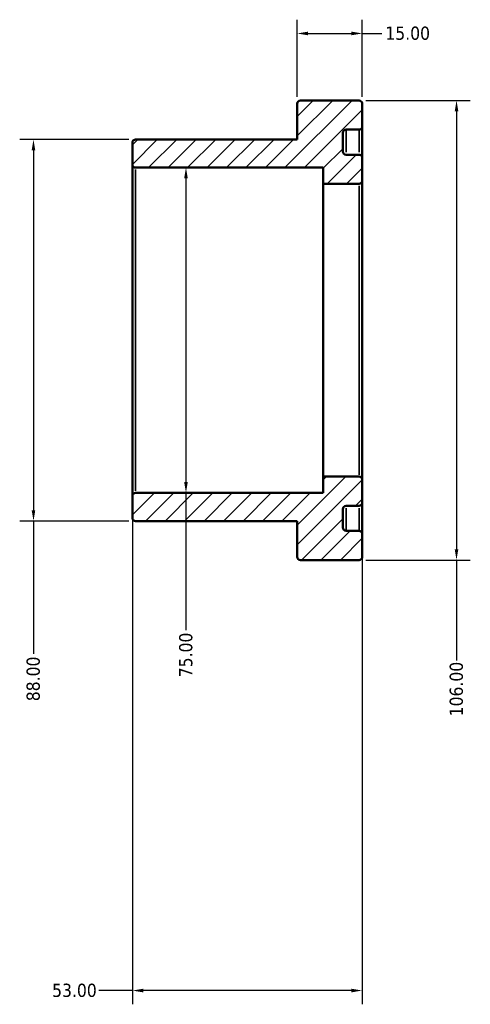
# Model space of a CAD drawing. Header units: millimetres. Extents: x -28 to 884, y -79 to 832.
# Tile 3 of 5: x -22 to 81, y 605 to 832. Entities that reach past the tile are written whole.
import ezdxf

# ---------------------------------------------------------------- set-up
doc = ezdxf.new("R2010")
doc.units = ezdxf.units.MM
for name, color, linetype, lineweight in [('Dimension (ANSI)', 7, 'Continuous', 25), ('Hatch (ANSI)', 7, 'Continuous', 18), ('Visible (ANSI)', 7, 'Continuous', 50), ('Visible Narrow (ANSI)', 7, 'Continuous', 35)]:
    doc.layers.add(name, color=color, linetype=linetype, lineweight=lineweight)
doc.styles.add('Note Text (ANSI)', font='tahoma.ttf')
doc.dimstyles.new('Default - mm (ANSI)', dxfattribs={"dimtxt": 3.048, "dimasz": 2.5, "dimexe": 3.175, "dimexo": 1.6002, "dimgap": 0.8, "dimtad": 0, "dimtoh": 1, "dimrnd": 1e-08, "dimzin": 4, "dimdsep": 46, "dimtxsty": 'Note Text (ANSI)', "dimcen": 0.09, "dimdle": 10, "dimclrd": 256, "dimclre": 256, "dimclrt": 256, "dimadec": 1, "dimazin": 1, "dimtfac": 1, "dimtofl": 0, "dimtmove": 0, "dimatfit": 3, "dimfxl": 1, "dimtolj": 1, "dimtzin": 4, "dimlwd": -1, "dimlwe": -1, "dimarcsym": 0})

# ---------------------------------------------------------------- blocks, each defined once
blk = doc.blocks.new('*D7')
at = {"layer": 'Defpoints', "color": 0, "transparency": 16777216}
for p in [(56.5, 725.5), (3.5, 721.75), (3.5, 607.73)]:
    blk.add_point(p, dxfattribs=at)
at = {"layer": 'Dimension (ANSI)', "transparency": 16777216}
for p, q in [((56.5, 723.9), (56.5, 604.55)), ((3.5, 720.15), (3.5, 604.55)), ((3.5, 607.73), (-4.2, 607.73)), ((54, 607.73), (6, 607.73))]:
    blk.add_line(p, q, dxfattribs=at)
for points in [[(6, 608.14), (6, 607.31), (3.5, 607.73)], [(54, 608.14), (54, 607.31), (56.5, 607.73)]]:
    blk.add_solid(points, dxfattribs=at)
at = {"layer": 'Dimension (ANSI)', "transparency": 16777216, "insert": (-15, 609.31), "char_height": 3.048, "attachment_point": 1, "style": 'Note Text (ANSI)'}
blk.add_mtext('\\A1;53.00', dxfattribs=at)
blk = doc.blocks.new('*D8')
at = {"layer": 'Defpoints', "color": 0, "transparency": 16777216}
for p in [(15.86, 797.5), (15.86, 722.5), (15.86, 722.5)]:
    blk.add_point(p, dxfattribs=at)
at = {"layer": 'Dimension (ANSI)', "transparency": 16777216}
for p, q in [((15.86, 795), (15.86, 725)), ((15.86, 722.5), (15.86, 690.83))]:
    blk.add_line(p, q, dxfattribs=at)
for points in [[(15.44, 795), (16.28, 795), (15.86, 797.5)], [(15.44, 725), (16.28, 725), (15.86, 722.5)]]:
    blk.add_solid(points, dxfattribs=at)
at = {"layer": 'Dimension (ANSI)', "transparency": 16777216, "insert": (14.27, 679.97), "char_height": 3.048, "attachment_point": 1, "rotation": 90, "style": 'Note Text (ANSI)'}
blk.add_mtext('\\A1;75.00', dxfattribs=at)
blk = doc.blocks.new('*D9')
at = {"layer": 'Defpoints', "color": 0, "transparency": 16777216}
for p in [(56.5, 828.44), (41.5, 812.25), (56.5, 812.25)]:
    blk.add_point(p, dxfattribs=at)
at = {"layer": 'Dimension (ANSI)', "transparency": 16777216}
for p, q in [((41.5, 813.85), (41.5, 831.61)), ((56.5, 813.85), (56.5, 831.61)), ((44, 828.44), (54, 828.44)), ((56.5, 828.44), (61.02, 828.44))]:
    blk.add_line(p, q, dxfattribs=at)
for points in [[(44, 828.86), (44, 828.02), (41.5, 828.44)], [(54, 828.86), (54, 828.02), (56.5, 828.44)]]:
    blk.add_solid(points, dxfattribs=at)
at = {"layer": 'Dimension (ANSI)', "transparency": 16777216, "insert": (61.82, 830.03), "char_height": 3.048, "attachment_point": 1, "style": 'Note Text (ANSI)'}
blk.add_mtext('\\A1;15.00', dxfattribs=at)
blk = doc.blocks.new('*D10')
at = {"layer": 'Defpoints', "color": 0, "transparency": 16777216}
for p in [(55.75, 813), (55.75, 707), (78.22, 707)]:
    blk.add_point(p, dxfattribs=at)
at = {"layer": 'Dimension (ANSI)', "transparency": 16777216}
for p, q in [((57.35, 813), (81.4, 813)), ((78.22, 810.5), (78.22, 709.5)), ((57.35, 707), (81.4, 707)), ((78.22, 707), (78.22, 683.84))]:
    blk.add_line(p, q, dxfattribs=at)
for points in [[(77.81, 810.5), (78.64, 810.5), (78.22, 813)], [(77.81, 709.5), (78.64, 709.5), (78.22, 707)]]:
    blk.add_solid(points, dxfattribs=at)
at = {"layer": 'Dimension (ANSI)', "transparency": 16777216, "insert": (76.64, 670.96), "char_height": 3.048, "attachment_point": 1, "rotation": 90, "style": 'Note Text (ANSI)'}
blk.add_mtext('\\A1;106.00', dxfattribs=at)
blk = doc.blocks.new('*D12')
at = {"layer": 'Defpoints', "color": 0, "transparency": 16777216}
for p in [(4.25, 804), (-19.29, 716), (4.25, 716)]:
    blk.add_point(p, dxfattribs=at)
at = {"layer": 'Dimension (ANSI)', "transparency": 16777216}
for p, q in [((2.65, 804), (-22.47, 804)), ((-19.29, 801.5), (-19.29, 718.5)), ((2.65, 716), (-22.47, 716)), ((-19.29, 716), (-19.29, 685.35))]:
    blk.add_line(p, q, dxfattribs=at)
for points in [[(-19.71, 801.5), (-18.88, 801.5), (-19.29, 804)], [(-19.71, 718.5), (-18.88, 718.5), (-19.29, 716)]]:
    blk.add_solid(points, dxfattribs=at)
at = {"layer": 'Dimension (ANSI)', "transparency": 16777216, "insert": (-20.89, 674.45), "char_height": 3.048, "attachment_point": 1, "rotation": 90, "style": 'Note Text (ANSI)'}
blk.add_mtext('\\A1;88.00', dxfattribs=at)

msp = doc.modelspace()

# ---------------------------------------------------------------- hatches: boundary and pattern name
at = {"layer": 'Hatch (ANSI)'}
h = msp.add_hatch(dxfattribs=at)
h.set_pattern_fill('ANSI31', color=256, scale=25.4, style=0)
h.set_pattern_definition([(45, (0, 0), (-2.245064, 2.245064), [])])
edge = h.paths.add_edge_path()
edge.add_ellipse((55.75, 794.5), major_axis=(0, -0.75), ratio=1, start_angle=0, end_angle=90)
edge.add_line((56.5, 794.5), (56.5, 799.7375))
edge.add_ellipse((55.75, 799.7375), major_axis=(0.75, 0), ratio=1, start_angle=0, end_angle=90)
edge.add_line((55.75, 800.4875), (52.75, 800.4875))
edge.add_ellipse((52.75, 801.2375), major_axis=(0, -0.75), ratio=1, start_angle=270, end_angle=360, ccw=False)
edge.add_line((52, 801.2375), (52, 805.5125))
edge.add_ellipse((52.75, 805.5125), major_axis=(-0.75, 0), ratio=1, start_angle=270, end_angle=360, ccw=False)
edge.add_line((52.75, 806.2625), (55.75, 806.2625))
edge.add_ellipse((55.75, 807.0125), major_axis=(0, -0.75), ratio=1, start_angle=0, end_angle=90)
edge.add_line((56.5, 807.0125), (56.5, 812.25))
edge.add_ellipse((55.75, 812.25), major_axis=(0.75, 0), ratio=1, start_angle=0, end_angle=90)
edge.add_line((55.75, 813), (42.25, 813))
edge.add_ellipse((42.25, 812.25), major_axis=(0, 0.75), ratio=1, start_angle=0, end_angle=90)
edge.add_line((41.5, 812.25), (41.5, 804))
edge.add_line((41.5, 804), (4.25, 804))
edge.add_ellipse((4.25, 803.25), major_axis=(0, 0.75), ratio=1, start_angle=0, end_angle=90)
edge.add_line((3.5, 803.25), (3.5, 798.25))
edge.add_ellipse((4.25, 798.25), major_axis=(-0.75, 0), ratio=1, start_angle=0, end_angle=90)
edge.add_line((4.25, 797.5), (47.5, 797.5))
edge.add_line((47.5, 797.5), (47.5, 793.75))
edge.add_line((47.5, 793.75), (55.75, 793.75))
edge = h.paths.add_edge_path()
edge.add_ellipse((55.75, 725.5), major_axis=(0.75, 0), ratio=1, start_angle=0, end_angle=90)
edge.add_line((55.75, 726.25), (47.5, 726.25))
edge.add_line((47.5, 726.25), (47.5, 722.5))
edge.add_line((47.5, 722.5), (4.25, 722.5))
edge.add_ellipse((4.25, 721.75), major_axis=(0, 0.75), ratio=1, start_angle=0, end_angle=90)
edge.add_line((3.5, 721.75), (3.5, 716.75))
edge.add_ellipse((4.25, 716.75), major_axis=(-0.75, 0), ratio=1, start_angle=0, end_angle=90)
edge.add_line((4.25, 716), (41.5, 716))
edge.add_line((41.5, 716), (41.5, 707.75))
edge.add_ellipse((42.25, 707.75), major_axis=(-0.75, 0), ratio=1, start_angle=0, end_angle=90)
edge.add_line((42.25, 707), (55.75, 707))
edge.add_ellipse((55.75, 707.75), major_axis=(0, -0.75), ratio=1, start_angle=0, end_angle=90)
edge.add_line((56.5, 707.75), (56.5, 712.9875))
edge.add_ellipse((55.75, 712.9875), major_axis=(0.75, 0), ratio=1, start_angle=0, end_angle=90)
edge.add_line((55.75, 713.7375), (52.75, 713.7375))
edge.add_ellipse((52.75, 714.4875), major_axis=(0, -0.75), ratio=1, start_angle=270, end_angle=360, ccw=False)
edge.add_line((52, 714.4875), (52, 718.7625))
edge.add_ellipse((52.75, 718.7625), major_axis=(-0.75, 0), ratio=1, start_angle=270, end_angle=360, ccw=False)
edge.add_line((52.75, 719.5125), (55.75, 719.5125))
edge.add_ellipse((55.75, 720.2625), major_axis=(0, -0.75), ratio=1, start_angle=0, end_angle=90)
edge.add_line((56.5, 720.2625), (56.5, 725.5))

# ---------------------------------------------------------------- linework, layer by layer
at = {"layer": 'Visible (ANSI)'}
for p, q in [((55.75, 813), (42.25, 813)), ((41.5, 812.25), (41.5, 804)), ((56.5, 807.0125), (56.5, 812.25)), ((52.75, 806.2625), (55.75, 806.2625)), ((56.5, 799.7375), (56.5, 807.0125)), ((41.5, 804), (4.25, 804)), ((52, 801.2375), (52, 805.5125)), ((3.5, 803.25), (3.5, 798.25)), ((55.75, 800.4875), (52.75, 800.4875)), ((56.5, 794.5), (56.5, 799.7375)), ((3.5, 798.25), (3.5, 721.75)), ((4.25, 797.5), (47.5, 797.5)), ((47.5, 797.5), (47.5, 793.75)), ((47.5, 793.75), (55.75, 793.75)), ((47.5, 793.75), (47.5, 726.25)), ((56.5, 725.5), (56.5, 794.5)), ((55.75, 726.25), (47.5, 726.25)), ((47.5, 726.25), (47.5, 722.5)), ((56.5, 720.2625), (56.5, 725.5)), ((47.5, 722.5), (4.25, 722.5)), ((3.5, 721.75), (3.5, 716.75)), ((56.5, 712.9875), (56.5, 720.2625)), ((52, 714.4875), (52, 718.7625)), ((52.75, 719.5125), (55.75, 719.5125)), ((4.25, 716), (41.5, 716)), ((41.5, 716), (41.5, 707.75)), ((55.75, 713.7375), (52.75, 713.7375)), ((56.5, 707.75), (56.5, 712.9875)), ((42.25, 707), (55.75, 707))]:
    msp.add_line(p, q, dxfattribs=at)
for centre, start, end in [((42.25, 812.25), 90, 180), ((55.75, 812.25), 0, 90), ((52.75, 805.5125), 90, 180), ((55.75, 807.0125), 270, 0), ((4.25, 803.25), 90, 180), ((52.75, 801.2375), 180, 270), ((55.75, 799.7375), 0, 90), ((4.25, 798.25), 180, 270), ((55.75, 794.5), 270, 0), ((55.75, 725.5), 0, 90), ((4.25, 721.75), 90, 180), ((55.75, 720.2625), 270, 0), ((52.75, 718.7625), 90, 180), ((4.25, 716.75), 180, 270), ((52.75, 714.4875), 180, 270), ((55.75, 712.9875), 0, 90), ((42.25, 707.75), 180, 270), ((55.75, 707.75), 270, 0)]:
    msp.add_arc(centre, 0.75, start, end, dxfattribs=at)
at = {"layer": 'Visible Narrow (ANSI)'}
for p, q in [((52.75, 801.0397), (52.75, 806.2478)), ((55.75, 806.2478), (55.75, 801.0397)), ((4.25, 722.9617), (4.25, 797.0383)), ((55.75, 793.3345), (55.75, 726.6655)), ((52.75, 713.7522), (52.75, 718.9603)), ((55.75, 718.9603), (55.75, 713.7522))]:
    msp.add_line(p, q, dxfattribs=at)

# ---------------------------------------------------------------- dimensions: what is measured, and where the dimension line sits
at = {"layer": 'Dimension (ANSI)'}
for base, p1, p2, angle, override, picture, middle in [((56.5, 828.4396), (41.5, 812.25), (56.5, 812.25), 180, {"dimtoh": 0, "dimdec": 2, "dimtp": 0, "dimtm": 0, "dimtdec": 2, "dimatfit": 2}, '*D9', (66.7139, 828.4396)), ((78.2246, 707), (55.75, 813), (55.75, 707), 90, {"dimtoh": 0, "dimdec": 2, "dimtp": 0, "dimtm": 0, "dimtdec": 2, "dimatfit": 2}, '*D10', (78.2246, 677)), ((-19.2938, 716), (4.25, 804), (4.25, 716), 90, {"dimtoh": 0, "dimdec": 2, "dimtp": 0, "dimtm": 0, "dimtdec": 2, "dimatfit": 2}, '*D12', (-19.2938, 679.5)), ((15.8614, 722.5), (15.8614, 797.5), (15.8614, 722.5), 270, {"dimtoh": 0, "dimdec": 2, "dimse1": 1, "dimse2": 1, "dimtp": 0, "dimtm": 0, "dimtdec": 2, "dimatfit": 2}, '*D8', (15.8614, 685)), ((3.5, 607.7271), (56.5, 725.5), (3.5, 721.75), 180, {"dimtoh": 0, "dimdec": 2, "dimtp": 0, "dimtm": 0, "dimtdec": 2, "dimatfit": 2}, '*D7', (-10, 607.7271))]:
    dim = msp.add_linear_dim(base=base, p1=p1, p2=p2, angle=angle, dimstyle='Default - mm (ANSI)', override=override, dxfattribs=at)
    dim.commit()
    dim.dimension.update_dxf_attribs({"geometry": picture, "text_midpoint": middle, "dimtype": 160})

doc.saveas('drawing.dxf')
